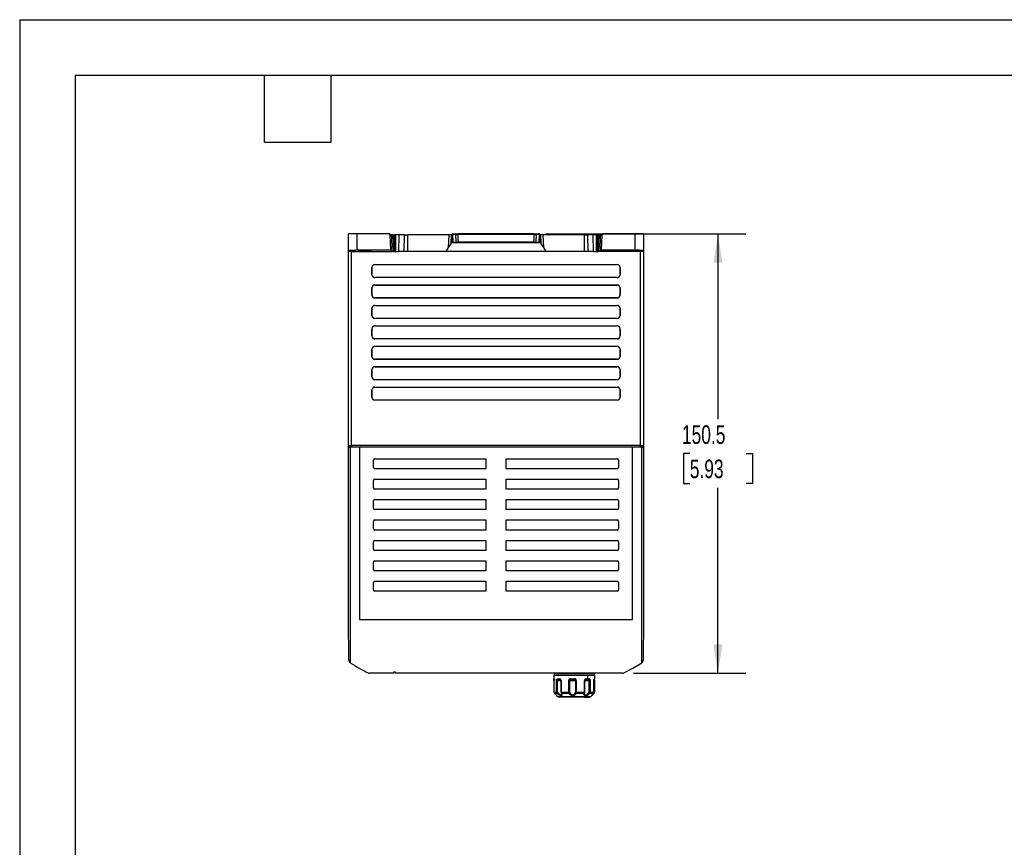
# Model space of a CAD drawing. Header units: millimetres. Extents: x 0 to 838, y 0 to 648.
# Tile 5 of 15: x 0 to 337, y 364 to 648. Entities that reach past the tile are written whole.
import ezdxf

# ---------------------------------------------------------------- set-up
doc = ezdxf.new("R2010")
doc.units = ezdxf.units.MM
doc.header["$LTSCALE"] = 3
doc.layers.add('DIMENSIONS', color=140, linetype='Continuous', lineweight=25)
doc.layers.add('TEXT', color=140, linetype='Continuous', lineweight=25)
doc.styles.add('SLDTEXTSTYLE0', font='TXT', dxfattribs={"width": 0.7})
doc.dimstyles.new('SLDDIMSTYLE5', dxfattribs={"dimtxt": 6.474023, "dimasz": 9.906, "dimexe": 0, "dimexo": 0.0625, "dimgap": 1.618506, "dimtad": 0, "dimtih": 1, "dimtoh": 1, "dimrnd": 1e-09, "dimzin": 12, "dimdsep": 46, "dimtxsty": 'SLDTEXTSTYLE0', "dimsah": 1, "dimcen": 0.09, "dimadec": 0, "dimazin": 3, "dimtfac": 1, "dimtofl": 0, "dimtmove": 0, "dimatfit": 3, "dimfxl": 0, "dimfrac": 2, "dimtolj": 1, "dimtzin": 12, "dimarcsym": 0})

# ---------------------------------------------------------------- blocks, each defined once
blk = doc.blocks.new('_D_11')
at = {"layer": 'DIMENSIONS'}
for p, q in [((179.97, 574.34), (248.54, 574.34)), ((239.01, 574.34), (239.01, 510.83)), ((229.39, 499.09), (227.22, 499.09)), ((227.22, 499.09), (227.22, 488.8)), ((248.63, 499.09), (250.8, 499.09)), ((250.8, 499.09), (250.8, 488.8)), ((227.22, 488.8), (229.39, 488.8)), ((250.8, 488.8), (248.63, 488.8)), ((239.01, 423.84), (239.01, 487.35)), ((210.14, 423.84), (248.54, 423.84))]:
    blk.add_line(p, q, dxfattribs=at)
for points in [[(239.01, 574.34), (237.49, 564.43), (240.53, 564.43)], [(239.01, 423.84), (240.53, 433.75), (237.49, 433.75)]]:
    blk.add_solid(points, dxfattribs=at)
at = {"layer": 'DIMENSIONS', "char_height": 6.35, "attachment_point": 1, "style": 'SLDTEXTSTYLE0'}
for s, insert in [('150.5', (226.7, 508.73)), ('5.93', (229.39, 496.99))]:
    blk.add_mtext(s, dxfattribs=dict(at, insert=insert))

msp = doc.modelspace()

# ---------------------------------------------------------------- linework, layer by layer
at = {"color": 7, "linetype": 'Continuous'}
for q in [(0.007, 0.008), (838.207, 647.708)]:
    msp.add_line((0.007, 647.708), q, dxfattribs=at)
for p, q in [((115.551, 574.341), (112.551, 574.341)), ((112.551, 568.585), (112.551, 574.341)), ((115.551, 568.69), (115.551, 574.341)), ((126.551, 574.341), (115.551, 574.341)), ((126.852, 574.04), (126.551, 574.341)), ((127.751, 574.041), (126.851, 574.041)), ((127.039, 568.69), (126.852, 574.04)), ((126.852, 574.04), (127.37, 573.522)), ((127.539, 568.673), (127.37, 573.522)), ((127.751, 574.041), (127.95, 568.341)), ((128.45, 568.341), (128.251, 574.041)), ((128.645, 574.041), (128.251, 574.041)), ((128.645, 574.041), (128.645, 568.341)), ((129.755, 574.041), (128.645, 574.041)), ((129.755, 574.041), (129.644, 568.341)), ((131.747, 574.041), (129.755, 574.041)), ((131.637, 568.341), (131.747, 574.041)), ((131.747, 574.041), (132.857, 574.041)), ((132.857, 568.341), (132.857, 574.041)), ((146.852, 574.041), (132.857, 574.041)), ((146.852, 574.041), (146.697, 569.61)), ((147.851, 574.041), (146.852, 574.041)), ((147.752, 571.192), (147.851, 574.041)), ((147.898, 571.341), (147.851, 574.041)), ((148.027, 574.041), (147.851, 574.041)), ((148.027, 574.139), (148.027, 574.141)), ((148.049, 571.54), (148.027, 574.139)), ((148.227, 574.341), (148.461, 574.341)), ((149.234, 574.141), (148.319, 574.141)), ((148.319, 574.138), (148.319, 574.141)), ((149.234, 574.138), (148.319, 574.138)), ((148.342, 571.538), (148.319, 574.138)), ((148.461, 574.341), (149.375, 574.341)), ((149.234, 574.141), (149.234, 574.138)), ((149.234, 574.138), (149.257, 571.538)), ((149.375, 574.341), (149.941, 574.341)), ((149.941, 574.341), (149.941, 574.141)), ((176.161, 574.341), (149.941, 574.341)), ((176.161, 574.141), (149.941, 574.141)), ((149.941, 574.141), (149.941, 574.139)), ((176.161, 574.139), (149.941, 574.139)), ((149.941, 574.139), (149.964, 571.54)), ((176.139, 571.54), (176.161, 574.139)), ((176.161, 574.141), (176.161, 574.341)), ((176.161, 574.341), (176.727, 574.341)), ((176.161, 574.139), (176.161, 574.141)), ((176.727, 574.341), (177.641, 574.341)), ((176.846, 571.538), (176.868, 574.138)), ((176.868, 574.138), (176.868, 574.141)), ((177.783, 574.141), (176.868, 574.141)), ((177.783, 574.138), (176.868, 574.138)), ((177.783, 574.138), (177.76, 571.538)), ((177.783, 574.141), (177.783, 574.138)), ((178.075, 574.139), (178.053, 571.54)), ((178.075, 574.141), (178.075, 574.139)), ((178.251, 574.041), (178.075, 574.041)), ((178.204, 571.341), (178.251, 574.041)), ((178.251, 574.041), (178.351, 571.192)), ((179.25, 574.041), (178.251, 574.041)), ((179.405, 569.61), (179.25, 574.041)), ((193.245, 574.041), (179.25, 574.041)), ((193.245, 574.041), (193.245, 568.341)), ((193.245, 574.041), (194.355, 574.041)), ((194.355, 574.041), (194.465, 568.341)), ((196.347, 574.041), (194.355, 574.041)), ((196.458, 568.341), (196.347, 574.041)), ((197.457, 574.041), (196.347, 574.041)), ((197.457, 568.341), (197.457, 574.041)), ((197.851, 574.041), (197.457, 574.041)), ((197.851, 574.041), (197.652, 568.341)), ((198.152, 568.341), (198.351, 574.041)), ((199.251, 574.041), (198.351, 574.041)), ((198.732, 573.522), (198.563, 568.673)), ((198.732, 573.522), (199.25, 574.04)), ((199.25, 574.04), (199.064, 568.69)), ((199.551, 574.341), (199.25, 574.04)), ((210.551, 574.341), (199.551, 574.341)), ((210.551, 574.341), (210.551, 568.69)), ((213.551, 574.341), (210.551, 574.341)), ((213.551, 574.341), (213.551, 568.585)), ((146.697, 569.61), (145.851, 568.341)), ((147.752, 571.192), (146.697, 569.61)), ((147.872, 572.841), (148.038, 572.841)), ((148.041, 572.539), (147.877, 572.539)), ((148.042, 572.341), (147.881, 572.341)), ((148.049, 571.591), (147.894, 571.591)), ((148.395, 571.341), (147.898, 571.341)), ((148.342, 571.538), (149.257, 571.538)), ((148.484, 571.341), (149.398, 571.341)), ((149.49, 571.341), (149.486, 571.341)), ((176.139, 571.54), (149.964, 571.54)), ((149.964, 571.54), (149.964, 571.341)), ((149.964, 571.341), (176.139, 571.341)), ((176.245, 571.341), (176.227, 571.341)), ((176.704, 571.341), (177.618, 571.341)), ((176.846, 571.538), (177.76, 571.538)), ((178.204, 571.341), (177.841, 571.341)), ((178.208, 571.591), (178.053, 571.591)), ((178.221, 572.341), (178.06, 572.341)), ((178.225, 572.539), (178.061, 572.539)), ((178.064, 572.841), (178.23, 572.841)), ((179.405, 569.61), (178.351, 571.192)), ((180.251, 568.341), (179.405, 569.61)), ((112.551, 568.306), (112.551, 568.585)), ((112.551, 501.841), (112.551, 568.306)), ((113.551, 568.341), (127.551, 568.341)), ((113.551, 501.841), (113.551, 568.341)), ((127.039, 568.69), (115.551, 568.69)), ((118.051, 568.594), (118.051, 568.437)), ((127.551, 568.341), (127.539, 568.673)), ((127.95, 568.341), (127.551, 568.341)), ((128.45, 568.341), (128.645, 568.341)), ((128.645, 568.341), (129.644, 568.341)), ((131.637, 568.341), (129.644, 568.341)), ((132.857, 568.341), (131.637, 568.341)), ((145.851, 568.341), (132.857, 568.341)), ((180.251, 568.341), (145.851, 568.341)), ((193.245, 568.341), (180.251, 568.341)), ((194.465, 568.341), (193.245, 568.341)), ((196.458, 568.341), (194.465, 568.341)), ((196.458, 568.341), (197.457, 568.341)), ((197.457, 568.341), (197.652, 568.341)), ((198.551, 568.341), (198.152, 568.341)), ((198.563, 568.673), (198.551, 568.341)), ((212.551, 568.341), (198.551, 568.341)), ((210.551, 568.69), (199.064, 568.69)), ((208.051, 568.594), (208.051, 568.437)), ((212.551, 501.841), (212.551, 568.341)), ((213.551, 568.585), (213.551, 568.306)), ((213.551, 568.306), (213.551, 501.841)), ((121.551, 563.841), (204.551, 563.841)), ((121.551, 563.841), (121.551, 563.803)), ((121.551, 563.803), (204.551, 563.803)), ((204.551, 563.803), (204.551, 563.841)), ((120.551, 560.341), (120.551, 562.841)), ((120.589, 562.841), (120.551, 562.841)), ((120.551, 560.341), (120.589, 560.341)), ((120.589, 562.841), (120.589, 560.341)), ((205.551, 562.841), (205.513, 562.841)), ((205.513, 560.341), (205.513, 562.841)), ((205.513, 560.341), (205.551, 560.341)), ((205.551, 562.841), (205.551, 560.341)), ((121.551, 559.379), (121.551, 559.341)), ((204.551, 559.379), (121.551, 559.379)), ((204.551, 559.341), (121.551, 559.341)), ((121.551, 556.841), (204.551, 556.841)), ((121.551, 556.841), (121.551, 556.803)), ((121.551, 556.803), (204.551, 556.803)), ((204.551, 559.341), (204.551, 559.379)), ((204.551, 556.803), (204.551, 556.841)), ((120.551, 553.341), (120.551, 555.841)), ((120.589, 555.841), (120.551, 555.841)), ((120.551, 553.341), (120.589, 553.341)), ((120.589, 555.841), (120.589, 553.341)), ((205.551, 555.841), (205.513, 555.841)), ((205.513, 553.341), (205.513, 555.841)), ((205.513, 553.341), (205.551, 553.341)), ((205.551, 555.841), (205.551, 553.341)), ((121.551, 552.379), (121.551, 552.341)), ((204.551, 552.379), (121.551, 552.379)), ((204.551, 552.341), (121.551, 552.341)), ((121.551, 549.841), (204.551, 549.841)), ((121.551, 549.841), (121.551, 549.803)), ((121.551, 549.803), (204.551, 549.803)), ((204.551, 552.341), (204.551, 552.379)), ((204.551, 549.803), (204.551, 549.841)), ((120.551, 546.341), (120.551, 548.841)), ((120.589, 548.841), (120.551, 548.841)), ((120.551, 546.341), (120.589, 546.341)), ((120.589, 548.841), (120.589, 546.341)), ((205.551, 548.841), (205.513, 548.841)), ((205.513, 546.341), (205.513, 548.841)), ((205.513, 546.341), (205.551, 546.341)), ((205.551, 548.841), (205.551, 546.341)), ((121.551, 545.379), (121.551, 545.341)), ((204.551, 545.379), (121.551, 545.379)), ((204.551, 545.341), (121.551, 545.341)), ((121.551, 542.841), (204.551, 542.841)), ((121.551, 542.841), (121.551, 542.803)), ((121.551, 542.803), (204.551, 542.803)), ((204.551, 545.341), (204.551, 545.379)), ((204.551, 542.803), (204.551, 542.841)), ((120.551, 539.341), (120.551, 541.841)), ((120.589, 541.841), (120.551, 541.841)), ((120.551, 539.341), (120.589, 539.341)), ((120.589, 541.841), (120.589, 539.341)), ((205.551, 541.841), (205.513, 541.841)), ((205.513, 539.341), (205.513, 541.841)), ((205.513, 539.341), (205.551, 539.341)), ((205.551, 541.841), (205.551, 539.341)), ((121.551, 538.379), (121.551, 538.341)), ((204.551, 538.379), (121.551, 538.379)), ((204.551, 538.341), (121.551, 538.341)), ((204.551, 538.341), (204.551, 538.379)), ((120.551, 532.341), (120.551, 534.841)), ((120.589, 534.841), (120.551, 534.841)), ((120.589, 534.841), (120.589, 532.341)), ((121.551, 535.841), (204.551, 535.841)), ((121.551, 535.841), (121.551, 535.803)), ((121.551, 535.803), (204.551, 535.803)), ((204.551, 535.803), (204.551, 535.841)), ((205.551, 534.841), (205.513, 534.841)), ((205.513, 532.341), (205.513, 534.841)), ((205.551, 534.841), (205.551, 532.341)), ((120.551, 532.341), (120.589, 532.341)), ((121.551, 531.379), (121.551, 531.341)), ((204.551, 531.379), (121.551, 531.379)), ((204.551, 531.341), (121.551, 531.341)), ((204.551, 531.341), (204.551, 531.379)), ((205.513, 532.341), (205.551, 532.341)), ((120.551, 525.341), (120.551, 527.841)), ((120.589, 527.841), (120.551, 527.841)), ((120.589, 527.841), (120.589, 525.341)), ((121.551, 528.841), (204.551, 528.841)), ((121.551, 528.841), (121.551, 528.803)), ((121.551, 528.803), (204.551, 528.803)), ((204.551, 528.803), (204.551, 528.841)), ((205.551, 527.841), (205.513, 527.841)), ((205.513, 525.341), (205.513, 527.841)), ((205.551, 527.841), (205.551, 525.341)), ((120.551, 525.341), (120.589, 525.341)), ((121.551, 524.379), (121.551, 524.341)), ((204.551, 524.379), (121.551, 524.379)), ((204.551, 524.341), (121.551, 524.341)), ((204.551, 524.341), (204.551, 524.379)), ((205.513, 525.341), (205.551, 525.341)), ((120.551, 518.341), (120.551, 520.841)), ((120.589, 520.841), (120.551, 520.841)), ((120.589, 520.841), (120.589, 518.341)), ((121.551, 521.841), (204.551, 521.841)), ((121.551, 521.841), (121.551, 521.803)), ((121.551, 521.803), (204.551, 521.803)), ((204.551, 521.803), (204.551, 521.841)), ((205.551, 520.841), (205.513, 520.841)), ((205.513, 518.341), (205.513, 520.841)), ((205.551, 520.841), (205.551, 518.341)), ((120.551, 518.341), (120.589, 518.341)), ((121.551, 517.379), (121.551, 517.341)), ((204.551, 517.379), (121.551, 517.379)), ((204.551, 517.341), (121.551, 517.341)), ((204.551, 517.341), (204.551, 517.379)), ((205.513, 518.341), (205.551, 518.341)), ((112.551, 501.841), (113.551, 501.841)), ((112.551, 501.241), (112.551, 501.841)), ((112.551, 501.241), (113.186, 501.241)), ((112.551, 442.241), (112.551, 501.241)), ((113.051, 501.841), (113.051, 501.241)), ((113.186, 501.241), (113.186, 427.414)), ((116.361, 501.241), (113.186, 501.241)), ((212.551, 501.841), (113.551, 501.841)), ((113.551, 501.841), (113.551, 501.241)), ((116.361, 501.241), (116.361, 442.241)), ((209.741, 501.241), (116.361, 501.241)), ((212.916, 501.241), (209.741, 501.241)), ((209.741, 442.241), (209.741, 501.241)), ((212.551, 501.841), (213.551, 501.841)), ((212.551, 501.241), (212.551, 501.841)), ((212.916, 427.414), (212.916, 501.241)), ((212.916, 501.241), (213.551, 501.241)), ((213.051, 501.841), (213.051, 501.241)), ((213.551, 501.841), (213.551, 501.241)), ((213.551, 501.241), (213.551, 442.241)), ((121.086, 494.341), (121.086, 496.841)), ((121.551, 497.306), (159.551, 497.306)), ((159.551, 497.306), (159.551, 493.876)), ((166.551, 497.306), (204.551, 497.306)), ((166.551, 493.876), (166.551, 497.306)), ((205.016, 496.841), (205.016, 494.341)), ((159.551, 493.876), (121.551, 493.876)), ((204.551, 493.876), (166.551, 493.876)), ((121.086, 487.341), (121.086, 489.841)), ((121.551, 490.306), (159.551, 490.306)), ((159.551, 490.306), (159.551, 486.876)), ((166.551, 490.306), (204.551, 490.306)), ((166.551, 486.876), (166.551, 490.306)), ((205.016, 489.841), (205.016, 487.341)), ((159.551, 486.876), (121.551, 486.876)), ((204.551, 486.876), (166.551, 486.876)), ((121.086, 480.341), (121.086, 482.841)), ((121.551, 483.306), (159.551, 483.306)), ((159.551, 483.306), (159.551, 479.876)), ((166.551, 483.306), (204.551, 483.306)), ((166.551, 479.876), (166.551, 483.306)), ((205.016, 482.841), (205.016, 480.341)), ((159.551, 479.876), (121.551, 479.876)), ((204.551, 479.876), (166.551, 479.876)), ((121.086, 473.341), (121.086, 475.841)), ((121.551, 476.306), (159.551, 476.306)), ((159.551, 476.306), (159.551, 472.876)), ((166.551, 476.306), (204.551, 476.306)), ((166.551, 472.876), (166.551, 476.306)), ((205.016, 475.841), (205.016, 473.341)), ((159.551, 472.876), (121.551, 472.876)), ((204.551, 472.876), (166.551, 472.876)), ((121.086, 466.341), (121.086, 468.841)), ((121.551, 469.306), (159.551, 469.306)), ((159.551, 469.306), (159.551, 465.876)), ((166.551, 469.306), (204.551, 469.306)), ((166.551, 465.876), (166.551, 469.306)), ((205.016, 468.841), (205.016, 466.341)), ((159.551, 465.876), (121.551, 465.876)), ((204.551, 465.876), (166.551, 465.876)), ((121.086, 459.341), (121.086, 461.841)), ((121.551, 462.306), (159.551, 462.306)), ((159.551, 462.306), (159.551, 458.876)), ((166.551, 462.306), (204.551, 462.306)), ((166.551, 458.876), (166.551, 462.306)), ((205.016, 461.841), (205.016, 459.341)), ((159.551, 458.876), (121.551, 458.876)), ((204.551, 458.876), (166.551, 458.876)), ((121.551, 455.306), (159.551, 455.306)), ((159.551, 455.306), (159.551, 451.876)), ((166.551, 455.306), (204.551, 455.306)), ((166.551, 451.876), (166.551, 455.306)), ((121.086, 452.341), (121.086, 454.841)), ((159.551, 451.876), (121.551, 451.876)), ((204.551, 451.876), (166.551, 451.876)), ((205.016, 454.841), (205.016, 452.341)), ((112.673, 428.282), (112.551, 442.241)), ((116.361, 442.241), (209.741, 442.241)), ((213.551, 442.241), (213.429, 428.282)), ((113.186, 427.414), (113.12, 427.458)), ((212.982, 427.458), (212.916, 427.414)), ((128.051, 423.841), (119.775, 423.841)), ((128.051, 424.341), (128.551, 424.341)), ((128.051, 423.841), (128.051, 424.341)), ((128.551, 424.341), (128.551, 423.841)), ((206.327, 423.841), (128.551, 423.841)), ((182.851, 423.141), (182.851, 421.941)), ((182.851, 423.141), (194.351, 423.141)), ((182.884, 421.341), (182.884, 417.348)), ((182.951, 423.641), (182.951, 423.141)), ((196.751, 423.641), (182.951, 423.641)), ((183.753, 417.348), (183.753, 421.341)), ((183.753, 421.341), (184.124, 421.341)), ((184.097, 421.941), (184.489, 421.941)), ((184.124, 417.348), (184.124, 421.341)), ((184.252, 421.644), (184.254, 421.662)), ((184.343, 421.641), (185.138, 421.641)), ((185.061, 421.663), (185.138, 421.641)), ((185.255, 421.341), (185.298, 421.341)), ((185.298, 421.341), (185.298, 417.348)), ((185.408, 421.341), (185.302, 421.341)), ((185.408, 421.341), (185.408, 417.348)), ((186.112, 423.841), (186.11, 423.643)), ((186.236, 423.839), (186.563, 423.839)), ((186.563, 423.839), (186.562, 423.641)), ((187.527, 423.839), (188.282, 423.839)), ((187.969, 417.348), (187.969, 421.341)), ((187.969, 421.341), (188.324, 421.341)), ((188.282, 423.839), (188.283, 423.641)), ((188.324, 421.341), (190.213, 421.341)), ((188.324, 417.348), (188.324, 421.341)), ((188.522, 421.619), (188.638, 421.662)), ((188.654, 421.641), (189.885, 421.641)), ((189.882, 421.662), (190.016, 421.619)), ((190.534, 421.341), (190.213, 421.341)), ((190.213, 421.341), (190.213, 417.348)), ((190.534, 421.341), (190.534, 417.348)), ((193.288, 417.348), (193.288, 421.341)), ((193.288, 421.341), (193.431, 421.341)), ((193.44, 417.348), (193.44, 421.341)), ((193.44, 421.341), (194.872, 421.341)), ((193.666, 421.641), (193.655, 421.641)), ((193.728, 421.663), (193.666, 421.641)), ((193.666, 421.641), (194.163, 421.641)), ((193.837, 421.941), (194.351, 421.941)), ((194.163, 421.641), (194.613, 421.641)), ((194.351, 423.141), (194.351, 421.941)), ((194.351, 423.141), (196.851, 423.141)), ((194.689, 421.662), (194.72, 421.62)), ((194.872, 421.341), (194.872, 417.348)), ((194.872, 421.341), (195.221, 421.341)), ((195.26, 421.341), (195.221, 421.341)), ((195.221, 421.341), (195.221, 417.348)), ((195.26, 421.341), (195.26, 417.348)), ((196.449, 421.62), (196.443, 421.641)), ((196.593, 417.348), (196.593, 421.341)), ((196.593, 421.341), (196.603, 421.341)), ((196.604, 417.348), (196.604, 421.341)), ((196.818, 421.341), (196.712, 421.341)), ((196.712, 421.341), (196.712, 417.348)), ((196.751, 423.141), (196.751, 423.641)), ((196.818, 421.341), (196.818, 417.348)), ((196.851, 421.941), (196.851, 423.141)), ((182.884, 417.348), (183.753, 417.348)), ((183.753, 417.348), (184.124, 417.348)), ((183.8, 416.192), (184.205, 415.787)), ((184.205, 415.787), (195.497, 415.787)), ((193.257, 415.641), (184.575, 415.641)), ((185.408, 417.348), (185.302, 417.348)), ((185.353, 417.085), (185.489, 416.625)), ((185.408, 417.348), (187.969, 417.348)), ((187.969, 417.348), (188.324, 417.348)), ((190.213, 417.348), (190.534, 417.348)), ((190.534, 417.348), (193.288, 417.348)), ((193.257, 415.641), (194.067, 415.641)), ((193.288, 417.348), (193.44, 417.348)), ((193.351, 416.823), (193.396, 417.091)), ((194.067, 415.641), (195.007, 415.641)), ((195.221, 417.348), (194.872, 417.348)), ((195.134, 415.641), (195.124, 415.641)), ((195.221, 417.348), (195.26, 417.348)), ((195.26, 417.348), (196.593, 417.348)), ((195.497, 415.787), (195.902, 416.192)), ((196.712, 417.348), (196.59, 417.348)), ((196.593, 417.348), (196.603, 417.348)), ((196.712, 417.348), (196.805, 417.348)), ((196.805, 417.348), (196.818, 417.348))]:
    msp.add_line(p, q)
at = {"flags": 128}
for points in [[(148.319, 574.141), (148.195, 574.141), (148.103, 574.141), (148.046, 574.141), (148.027, 574.141)], [(149.941, 574.141), (149.746, 574.141), (149.558, 574.141), (149.385, 574.141), (149.234, 574.141)], [(176.868, 574.141), (176.717, 574.141), (176.544, 574.141), (176.356, 574.141), (176.161, 574.141)], [(177.875, 574.341), (177.875, 574.341), (177.815, 574.341), (177.641, 574.341)], [(178.075, 574.141), (178.056, 574.141), (177.999, 574.141), (177.907, 574.141), (177.783, 574.141)], [(148.249, 571.341), (148.249, 571.341), (148.31, 571.341), (148.484, 571.341)], [(149.398, 571.341), (149.657, 571.341), (149.964, 571.341)], [(176.139, 571.54), (176.139, 571.464), (176.139, 571.399), (176.139, 571.356), (176.139, 571.341)], [(176.139, 571.341), (176.444, 571.341), (176.704, 571.341)], [(177.618, 571.341), (177.792, 571.341), (177.853, 571.341)], [(208.051, 568.437), (207.42, 568.44), (206.699, 568.453), (206.34, 568.464), (206.063, 568.479), (205.867, 568.496), (205.798, 568.516), (205.867, 568.535), (206.063, 568.553), (206.34, 568.567), (206.699, 568.579), (207.42, 568.591), (208.051, 568.594)], [(208.051, 568.594), (208.682, 568.591), (209.403, 568.579), (209.762, 568.567), (210.039, 568.553), (210.235, 568.535), (210.304, 568.516), (210.235, 568.496), (210.039, 568.479), (209.762, 568.464), (209.403, 568.453), (208.682, 568.44), (208.051, 568.437)], [(206.756, 423.937), (209.932, 425.586), (212.916, 427.414)], [(182.947, 421.619), (182.947, 421.619), (182.917, 421.584), (182.897, 421.527), (182.886, 421.446), (182.883, 421.341)], [(183.753, 421.341), (183.775, 421.564), (183.804, 421.668), (183.842, 421.758), (183.952, 421.893), (184.097, 421.941)], [(184.124, 421.341), (184.128, 421.408), (184.14, 421.468), (184.179, 421.557), (184.212, 421.596), (184.247, 421.62), (184.343, 421.641)], [(184.124, 421.341), (184.273, 421.341), (184.427, 421.341), (184.583, 421.341), (184.736, 421.341), (184.884, 421.341), (185.021, 421.341), (185.146, 421.341), (185.255, 421.341)], [(184.44, 423.641), (184.523, 423.651), (184.548, 423.658), (184.635, 423.705), (184.666, 423.736), (184.689, 423.77), (184.702, 423.805), (184.706, 423.841)], [(184.489, 421.941), (184.541, 421.941), (184.594, 421.941), (184.648, 421.941), (184.702, 421.941), (184.757, 421.941), (184.813, 421.941), (184.87, 421.941), (184.927, 421.941)], [(184.927, 421.941), (184.943, 421.826), (184.989, 421.729), (185.057, 421.664), (185.061, 421.663)], [(185.059, 421.661), (185.132, 421.659), (185.173, 421.637), (185.212, 421.6), (185.247, 421.55), (185.274, 421.488), (185.293, 421.418), (185.3, 421.341)], [(185.364, 423.641), (185.387, 423.649), (185.415, 423.68), (185.429, 423.707), (185.44, 423.744), (185.448, 423.789), (185.451, 423.841)], [(188.6, 421.941), (188.76, 421.941), (188.92, 421.941), (189.08, 421.941), (189.241, 421.941), (189.402, 421.941), (189.564, 421.941), (189.725, 421.941), (189.887, 421.941)], [(191.595, 423.841), (191.593, 423.805), (191.586, 423.77), (191.576, 423.736), (191.56, 423.705), (191.525, 423.663), (191.518, 423.658), (191.505, 423.651), (191.464, 423.641)], [(193.436, 421.337), (193.443, 421.411), (193.463, 421.481), (193.494, 421.542), (193.535, 421.593), (193.582, 421.632), (193.633, 421.656), (193.683, 421.666), (193.731, 421.661)], [(193.651, 421.641), (193.592, 421.635), (193.573, 421.631)], [(193.837, 421.941), (193.824, 421.826), (193.787, 421.729), (193.731, 421.664), (193.728, 421.663)], [(194.351, 421.941), (194.412, 421.941), (194.473, 421.941), (194.534, 421.941), (194.593, 421.941), (194.653, 421.941), (194.711, 421.941), (194.769, 421.941), (194.826, 421.941)], [(194.826, 421.941), (195.002, 421.896), (195.143, 421.76), (195.192, 421.673), (195.229, 421.57), (195.252, 421.458), (195.26, 421.341)], [(195.263, 423.641), (195.179, 423.651), (195.154, 423.658), (195.067, 423.705), (195.036, 423.736), (195.013, 423.77), (195, 423.805), (194.996, 423.841)], [(196.738, 421.941), (196.765, 421.941), (196.789, 421.941), (196.808, 421.941), (196.824, 421.941), (196.837, 421.941), (196.845, 421.941), (196.85, 421.941), (196.851, 421.941)], [(196.819, 421.341), (196.816, 421.446), (196.805, 421.527), (196.785, 421.584), (196.755, 421.619), (196.755, 421.619)], [(183.024, 417.02), (183.023, 417.017), (183.029, 416.994)], [(183.029, 416.994), (183.073, 416.994), (183.135, 416.994), (183.216, 416.994), (183.315, 416.994), (183.431, 416.994), (183.566, 416.994), (183.717, 416.994), (183.885, 416.994)], [(185.493, 416.994), (185.639, 416.54), (185.619, 416.252), (185.502, 416.1), (185.322, 416.053), (185.082, 416.101), (184.773, 416.253), (184.374, 416.541), (183.885, 416.994)], [(184.166, 417.207), (184.134, 417.271), (184.124, 417.348)], [(185.488, 416.596), (185.43, 416.363), (185.355, 416.29), (185.255, 416.265), (185.131, 416.29), (184.985, 416.363), (184.695, 416.595), (184.166, 417.207)], [(185.362, 417.071), (185.363, 417.066), (185.417, 417.017), (185.493, 416.994)], [(185.493, 416.994), (185.775, 416.994), (186.069, 416.994), (186.373, 416.994), (186.686, 416.994), (187.009, 416.994), (187.338, 416.994), (187.675, 416.994), (188.018, 416.994)], [(190.51, 416.994), (190.28, 416.54), (189.976, 416.252), (189.661, 416.101), (189.335, 416.053), (189.006, 416.101), (188.666, 416.253), (188.319, 416.541), (188.018, 416.994)], [(188.344, 417.207), (188.329, 417.271), (188.324, 417.348)], [(190.201, 417.207), (189.924, 416.595), (189.667, 416.363), (189.5, 416.29), (189.328, 416.265), (189.153, 416.29), (188.982, 416.361), (188.698, 416.592), (188.344, 417.207)], [(190.213, 417.348), (190.21, 417.271), (190.201, 417.207)], [(190.51, 416.994), (190.865, 416.994), (191.218, 416.994), (191.567, 416.994), (191.912, 416.994), (192.251, 416.994), (192.583, 416.994), (192.908, 416.994), (193.224, 416.994)], [(193.651, 416.053), (193.424, 416.101), (193.251, 416.255), (193.162, 416.543), (193.224, 416.994)], [(194.832, 417.207), (194.312, 416.59), (193.997, 416.354), (193.856, 416.291), (193.71, 416.266), (193.584, 416.29), (193.484, 416.361), (193.376, 416.579), (193.355, 416.829)], [(194.872, 417.348), (194.862, 417.271), (194.832, 417.207)], [(195.141, 416.994), (195.361, 416.994), (195.567, 416.994), (195.756, 416.994), (195.93, 416.994), (196.087, 416.994), (196.227, 416.994), (196.35, 416.994), (196.455, 416.994)], [(196.673, 416.994), (196.236, 416.54), (195.962, 416.253), (195.807, 416.1), (195.741, 416.053), (195.751, 416.101), (195.848, 416.254), (196.066, 416.542), (196.455, 416.994)], [(196.455, 416.994), (196.479, 417.017), (196.478, 417.029)], [(196.545, 417.207), (196.609, 417.134), (196.658, 417.066), (196.679, 417.017), (196.673, 416.994)]]:
    msp.add_lwpolyline(points, dxfattribs=at)
for centre, radius, start, end in [((128.001, 658.035), 83.995, 269.82957, 270.17043), ((148.227, 574.141), 0.2, 89.99845, 179.99814), ((148.193, 582.333), 8.196, 268.83478, 270.88241), ((148.496, 574.166), 0.179, 101.42362, 188.04858), ((149.411, 574.166), 0.179, 101.42237, 188.04988), ((149.512, 647.915), 73.777, 269.78401, 270.33314), ((176.59, 647.915), 73.777, 269.66686, 270.21599), ((176.692, 574.166), 0.179, 351.95011, 78.5777), ((177.606, 574.166), 0.179, 351.95141, 78.57634), ((177.909, 582.333), 8.196, 269.11758, 271.16523), ((177.875, 574.141), 0.2, 0.00196, 90.00165), ((198.101, 658.035), 83.995, 269.82957, 270.17043), ((148.234, 578.304), 6.767, 268.4359, 270.91611), ((148.249, 571.541), 0.2, 180.23308, 269.99927), ((148.518, 571.515), 0.178, 172.47976, 258.71765), ((149.433, 571.515), 0.178, 172.47968, 258.7173), ((149.429, 648.827), 77.288, 269.87227, 270.39644), ((176.673, 648.819), 77.281, 269.60368, 270.1279), ((176.669, 571.515), 0.178, 281.28235, 7.52024), ((177.584, 571.515), 0.178, 281.2837, 7.51932), ((177.868, 578.302), 6.764, 269.08382, 271.56487), ((177.853, 571.541), 0.2, 269.9996, 359.76793), ((127.156, 564.854), 3.838, 84.25975, 91.74751), ((128.2, 652.335), 83.995, 269.82957, 270.17043), ((197.902, 652.335), 83.995, 269.82957, 270.17043), ((198.947, 564.854), 3.838, 88.25249, 95.74021), ((211.3, 547.138), 21.565, 84.00898, 91.99062), ((212.801, 561.156), 7.189, 84.00927, 91.99048), ((121.551, 562.841), 1, 90, 180), ((121.551, 562.841), 0.962, 90, 180), ((204.551, 562.841), 1, 360, 90), ((204.551, 562.841), 0.962, 360, 90), ((121.551, 560.341), 1, 180, 270), ((121.551, 560.341), 0.962, 180, 270), ((204.551, 560.341), 1, 270, 360), ((204.551, 560.341), 0.962, 270, 360), ((121.551, 555.841), 1, 90, 180), ((121.551, 555.841), 0.962, 90, 180), ((204.551, 555.841), 1, 0, 90), ((204.551, 555.841), 0.962, 0, 90), ((121.551, 553.341), 1, 180, 270), ((121.551, 553.341), 0.962, 180, 270), ((204.551, 553.341), 1, 270, 360), ((204.551, 553.341), 0.962, 270, 360), ((121.551, 548.841), 1, 90, 180), ((121.551, 548.841), 0.962, 90, 180), ((204.551, 548.841), 1, 0, 90), ((204.551, 548.841), 0.962, 0, 90), ((121.551, 546.341), 1, 180, 270), ((121.551, 546.341), 0.962, 180, 270), ((204.551, 546.341), 1, 270, 360), ((204.551, 546.341), 0.962, 270, 360), ((121.551, 541.841), 1, 90, 180), ((121.551, 541.841), 0.962, 90, 180), ((204.551, 541.841), 1, 0, 90), ((204.551, 541.841), 0.962, 0, 90), ((121.551, 539.341), 1, 180, 270), ((121.551, 539.341), 0.962, 180, 270), ((204.551, 539.341), 1, 270, 360), ((204.551, 539.341), 0.962, 270, 360), ((121.551, 534.841), 1, 90, 180), ((121.551, 534.841), 0.962, 90, 180), ((204.551, 534.841), 1, 0, 90), ((204.551, 534.841), 0.962, 0, 90), ((121.551, 532.341), 1, 180, 270), ((121.551, 532.341), 0.962, 180, 270), ((204.551, 532.341), 1, 270, 360), ((204.551, 532.341), 0.962, 270, 360), ((121.551, 527.841), 1, 90, 180), ((121.551, 527.841), 0.962, 90, 180), ((204.551, 527.841), 1, 0, 90), ((204.551, 527.841), 0.962, 0, 90), ((121.551, 525.341), 1, 180, 270), ((121.551, 525.341), 0.962, 180, 270), ((204.551, 525.341), 1, 270, 360), ((204.551, 525.341), 0.962, 270, 360), ((121.551, 520.841), 1, 90, 180), ((121.551, 520.841), 0.962, 90, 180), ((204.551, 520.841), 1, 0, 90), ((204.551, 520.841), 0.962, 0, 90), ((121.551, 518.341), 1, 180, 270), ((121.551, 518.341), 0.962, 180, 270), ((204.551, 518.341), 1, 270, 360), ((204.551, 518.341), 0.962, 270, 360), ((121.551, 496.841), 0.465, 90, 180), ((204.551, 496.841), 0.465, 0, 90), ((121.551, 494.341), 0.465, 180, 270), ((204.551, 494.341), 0.465, 270, 0), ((121.551, 489.841), 0.465, 90, 180), ((204.551, 489.841), 0.465, 0, 90), ((121.551, 487.341), 0.465, 180, 270), ((204.551, 487.341), 0.465, 270, 0), ((121.551, 482.841), 0.465, 90, 180), ((204.551, 482.841), 0.465, 0, 90), ((121.551, 480.341), 0.465, 180, 270), ((204.551, 480.341), 0.465, 270, 0), ((121.551, 475.841), 0.465, 90, 180), ((204.551, 475.841), 0.465, 0, 90), ((121.551, 473.341), 0.465, 180, 270), ((204.551, 473.341), 0.465, 270, 0), ((121.551, 468.841), 0.465, 90, 180), ((204.551, 468.841), 0.465, 0, 90), ((121.551, 466.341), 0.465, 180, 270), ((204.551, 466.341), 0.465, 270, 0), ((121.551, 461.841), 0.465, 90, 180), ((204.551, 461.841), 0.465, 0, 90), ((121.551, 459.341), 0.465, 180, 270), ((204.551, 459.341), 0.465, 270, 0), ((121.551, 454.841), 0.465, 90, 180), ((204.551, 454.841), 0.465, 0, 90), ((121.551, 452.341), 0.465, 180, 270), ((204.551, 452.341), 0.465, 270, 0), ((113.672, 428.29), 0.999, 180.474, 236.44253), ((212.43, 428.29), 0.999, 303.55238, 359.53109), ((140.777, 469.112), 50, 236.50777, 244.6202), ((119.775, 424.841), 1, 244.6202, 270), ((178.202, 421.382), 4.683, 359.49702, 6.85444), ((183.151, 421.941), 0.3, 179.99965, 269.99923), ((184.373, 421.917), 0.277, 174.96913, 263.87638), ((184.848, 421.385), 0.562, 355.52928, 81.9107), ((186.09, 423.79), 0.154, 300.84042, 18.50576), ((186.383, 423.821), 0.181, 277.67846, 5.84862), ((187.34, 423.826), 0.187, 279.43112, 4.09596), ((188.578, 421.332), 0.609, 87.88937, 179.19128), ((187.599, 424.42), 0.897, 301.75256, 319.6429), ((188.631, 421.335), 0.306, 85.6755, 178.98014), ((189.06, 421.868), 0.466, 171.02936, 209.23257), ((175.191, 421.866), 14.696, 359.12363, 0.29332), ((189.906, 421.334), 0.307, 1.26728, 93.77749), ((189.919, 421.327), 0.615, 1.31016, 93.00637), ((191.146, 423.837), 0.197, 271.19611, 0.99877), ((193.864, 421.365), 0.577, 92.68943, 182.38568), ((194.561, 421.904), 0.268, 281.23661, 7.96099), ((194.605, 421.372), 0.269, 353.33581, 88.2685), ((196.441, 421.939), 0.298, 270.46867, 0.461), ((196.351, 421.377), 0.253, 350.83773, 46.90692), ((196.551, 421.941), 0.3, 270.00073, 0.00035), ((197.384, 421.467), 0.801, 143.7439, 189.06018), ((206.327, 424.841), 1, 270, 295.3798), ((183.388, 417.348), 0.504, 179.98113, 224.55998), ((183.372, 417.345), 0.477, 179.60872, 223.21812), ((340.084, 567.456), 217.497, 223.77184, 224.06501), ((184.276, 417.342), 0.523, 179.38641, 221.68706), ((183.57, 417.705), 0.777, 293.91648, 320.11646), ((184.558, 416.141), 0.5, 225.00007, 269.99928), ((185.934, 417.343), 0.635, 179.58554, 205.63316), ((186.141, 417.338), 0.733, 179.20248, 207.93163), ((189.08, 417.322), 1.111, 178.63261, 197.11915), ((187.985, 417.402), 0.409, 274.65938, 331.45719), ((190.521, 417.342), 0.348, 202.91036, 268.05962), ((188.451, 417.313), 2.083, 351.21659, 0.974), ((192.333, 417.336), 0.955, 339.01285, 0.69197), ((193.234, 417.168), 0.173, 266.66596, 334.55601), ((192.63, 417.346), 0.806, 341.61799, 0.17518), ((193.216, 418.391), 2.378, 280.55569, 324.04112), ((195.334, 417.605), 0.64, 218.47502, 252.45457), ((194.705, 417.338), 0.555, 321.68182, 0.98358), ((195.144, 416.141), 0.5, 270, 314.99993), ((196.076, 417.347), 0.517, 317.09183, 0.15203), ((196.114, 417.343), 0.484, 319.20034, 0.60498), ((196.33, 417.345), 0.477, 316.78188, 0.39128)]:
    msp.add_arc(centre, radius, start, end)
for centre, major_axis, start_param, end_param in [((115.551, 568.585), (3, 0), 1.5708461, 3.1416425), ((113.551, 568.306), (1, 0), 1.570829, 3.141609), ((118.051, 568.516), (2.253, 0), 1.5707963, 3.1422024), ((118.051, 568.516), (2.253, 0), 3.1422024, 4.712389), ((118.051, 568.516), (2.253, 0), 6.2825756, 7.8539816), ((118.051, 568.516), (2.253, 0), 4.712389, 6.2825756)]:
    msp.add_ellipse(centre, major_axis=major_axis, ratio=0.0349208, start_param=start_param, end_param=end_param)
at = {"layer": 'TEXT'}
for p, q in [((19.05, 628.65), (819.15, 628.65)), ((19.05, 628.65), (19.05, 19.05)), ((83.82, 605.79), (83.82, 628.65)), ((106.68, 605.79), (106.68, 628.65)), ((83.82, 605.79), (106.68, 605.79))]:
    msp.add_line(p, q, dxfattribs=at)

# ---------------------------------------------------------------- dimensions: what is measured, and where the dimension line sits
at = {"layer": 'DIMENSIONS'}
dim = msp.add_linear_dim(base=(239.011, 423.841), p1=(176.161, 574.341), p2=(206.327, 423.841), angle=90, dimstyle='SLDDIMSTYLE5', dxfattribs=at)
dim.commit()
dim.dimension.update_dxf_attribs({"geometry": '_D_11', "text_midpoint": (239.011, 499.091), "dimtype": 160})

doc.saveas('drawing.dxf')
